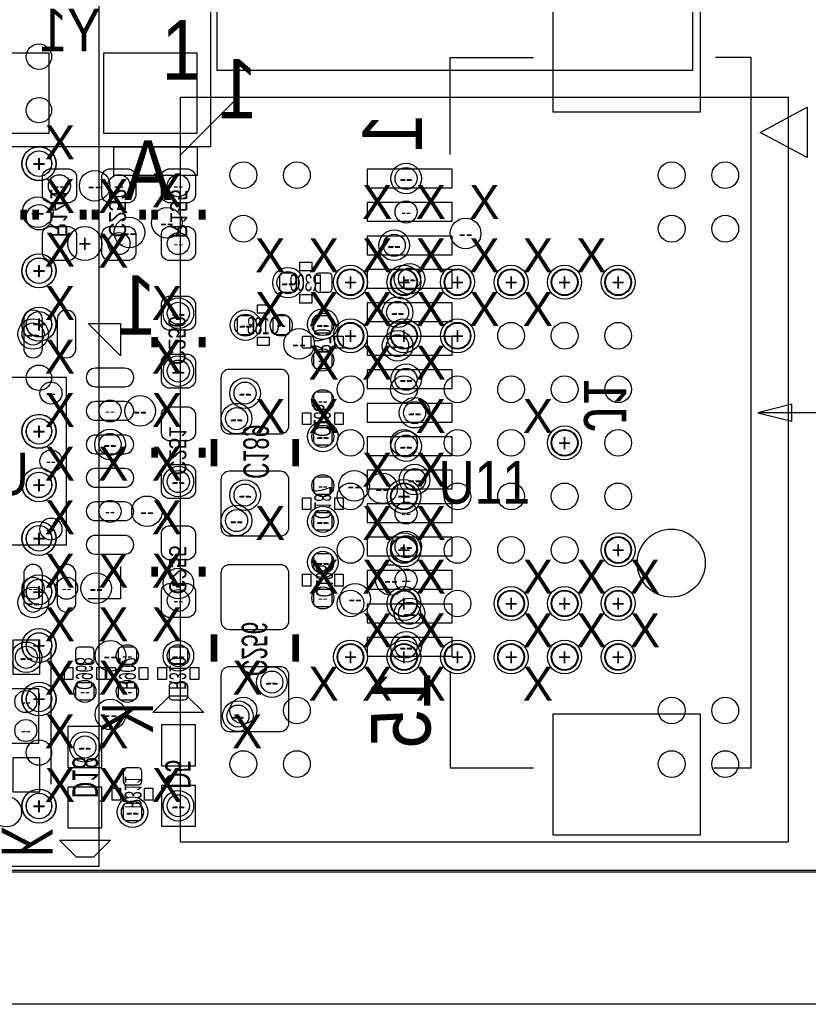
# Model space of a CAD drawing. Extents: x -22 to 398, y -34 to 263.
# Tile 22 of 48: x 45 to 57, y 10 to 25. Entities that reach past the tile are written whole.
import ezdxf
from ezdxf.enums import TextEntityAlignment as Align

# ---------------------------------------------------------------- set-up
doc = ezdxf.new("R2010")
doc.units = 0
for name, color, linetype in [('ASSY_BOT', 211, 'CONTINUOUS'), ('ASSY_TOP', 80, 'CONTINUOUS'), ('BOT', 153, 'CONTINUOUS'), ('DRILL', 254, 'CONTINUOUS'), ('OUTLINE', 5, 'CONTINUOUS'), ('SILK_BOT', 120, 'CONTINUOUS'), ('SILK_TOP', 211, 'CONTINUOUS'), ('TOP', 5, 'CONTINUOUS')]:
    doc.layers.add(name, color=color, linetype=linetype)

# ---------------------------------------------------------------- blocks, each defined once
blk = doc.blocks.new('FIGURE_CIRCLE')
blk.add_circle((0, 0), 0.5)

msp = doc.modelspace()

# ---------------------------------------------------------------- linework, layer by layer
at = {"layer": 'BOT'}
for points in [[(55.118762, 25.14346), (52.908962, 25.14346), (52.908962, 23.34006), (55.118762, 23.34006)], [(45.383704, 23.02002), (45.383704, 24.21382), (43.986704, 24.21382), (43.986704, 23.02002)], [(47.593504, 23.02002), (47.593504, 24.21382), (46.196504, 24.21382), (46.196504, 23.02002)], [(51.403504, 22.48154), (50.133504, 22.48154), (50.133504, 22.20214), (51.403504, 22.20214)], [(51.403504, 21.981414), (50.133504, 21.981414), (50.133504, 21.702014), (51.403504, 21.702014)], [(51.403504, 21.481542), (50.133504, 21.481542), (50.133504, 21.202142), (51.403504, 21.202142)], [(51.403504, 20.981416), (50.133504, 20.981416), (50.133504, 20.702016), (51.403504, 20.702016)], [(51.403504, 20.481544), (50.133504, 20.481544), (50.133504, 20.202144), (51.403504, 20.202144)], [(51.403504, 19.981418), (50.133504, 19.981418), (50.133504, 19.702018), (51.403504, 19.702018)], [(51.403504, 19.481546), (50.133504, 19.481546), (50.133504, 19.202146), (51.403504, 19.202146)], [(45.643292, 16.867632), (45.643292, 19.367754), (43.14317, 19.367754), (43.14317, 16.867632)], [(51.403504, 18.98142), (50.133504, 18.98142), (50.133504, 18.70202), (51.403504, 18.70202)], [(51.403504, 18.481294), (50.133504, 18.481294), (50.133504, 18.201894), (51.403504, 18.201894)], [(51.403504, 17.981422), (50.133504, 17.981422), (50.133504, 17.702022), (51.403504, 17.702022)], [(51.403504, 17.481296), (50.133504, 17.481296), (50.133504, 17.201896), (51.403504, 17.201896)], [(51.403504, 16.981424), (50.133504, 16.981424), (50.133504, 16.702024), (51.403504, 16.702024)], [(51.403504, 16.481298), (50.133504, 16.481298), (50.133504, 16.201898), (51.403504, 16.201898)], [(51.403504, 15.981426), (50.133504, 15.981426), (50.133504, 15.702026), (51.403504, 15.702026)], [(51.403504, 15.4813), (50.133504, 15.4813), (50.133504, 15.2019), (51.403504, 15.2019)], [(45.24629, 15.439898), (44.83989, 15.439898), (44.83989, 14.931898), (45.24629, 14.931898)], [(45.231304, 14.71422), (43.554904, 14.71422), (43.554904, 13.90142), (45.231304, 13.90142)], [(55.119524, 14.33576), (52.909724, 14.33576), (52.909724, 12.53236), (55.119524, 12.53236)], [(45.663104, 13.54074), (46.171104, 13.54074), (46.171104, 14.15034), (45.663104, 14.15034)], [(47.568104, 14.17574), (47.060104, 14.17574), (47.060104, 13.56614), (47.568104, 13.56614)], [(45.24629, 13.683742), (44.83989, 13.683742), (44.83989, 13.175742), (45.24629, 13.175742)], [(45.663104, 12.6365), (46.171104, 12.6365), (46.171104, 13.2461), (45.663104, 13.2461)], [(47.568104, 13.2715), (47.060104, 13.2715), (47.060104, 12.6619), (47.568104, 12.6619)]]:
    msp.add_lwpolyline(points, close=True, dxfattribs=at)
for points in [[(45.790104, 22.38502), (45.790104, 22.08022, -0.294587), (45.688504, 21.97862), (45.383704, 21.97862, -0.294587), (45.282104, 22.08022), (45.282104, 22.38502, -0.294587), (45.383704, 22.48662), (45.688504, 22.48662, -0.294587)], [(46.171104, 22.08022), (46.171104, 22.38502, -0.294587), (46.272704, 22.48662), (46.577504, 22.48662, -0.294587), (46.679104, 22.38502), (46.679104, 22.08022, -0.294587), (46.577504, 21.97862), (46.272704, 21.97862, -0.294587)], [(47.060104, 22.08022), (47.060104, 22.38502, -0.294587), (47.161704, 22.48662), (47.466504, 22.48662, -0.294587), (47.568104, 22.38502), (47.568104, 22.08022, -0.294587), (47.466504, 21.97862), (47.161704, 21.97862, -0.294587)], [(45.790104, 21.52142), (45.790104, 21.21662, -0.294587), (45.688504, 21.11502), (45.383704, 21.11502, -0.294587), (45.282104, 21.21662), (45.282104, 21.52142, -0.294587), (45.383704, 21.62302), (45.688504, 21.62302, -0.294587)], [(46.171104, 21.21662), (46.171104, 21.52142, -0.294587), (46.272704, 21.62302), (46.577504, 21.62302, -0.294587), (46.679104, 21.52142), (46.679104, 21.21662, -0.294587), (46.577504, 21.11502), (46.272704, 21.11502, -0.294587)], [(47.060104, 21.21662), (47.060104, 21.52142, -0.294587), (47.161704, 21.62302), (47.466504, 21.62302, -0.294587), (47.568104, 21.52142), (47.568104, 21.21662, -0.294587), (47.466504, 21.11502), (47.161704, 21.11502, -0.294587)], [(48.825404, 20.69592, 0.414214), (48.876204, 20.64512), (49.028604, 20.64512, 0.414214), (49.079404, 20.69592), (49.079404, 20.87372, 0.414214), (49.028604, 20.92452), (48.876204, 20.92452, 0.414214), (48.825404, 20.87372)], [(49.358804, 20.69592, 0.414214), (49.409604, 20.64512), (49.562004, 20.64512, 0.414214), (49.612804, 20.69592), (49.612804, 20.87372, 0.414214), (49.562004, 20.92452), (49.409604, 20.92452, 0.414214), (49.358804, 20.87372)], [(47.060104, 20.17522), (47.060104, 20.48002, -0.294587), (47.161704, 20.58162), (47.466504, 20.58162, -0.294587), (47.568104, 20.48002), (47.568104, 20.17522, -0.294587), (47.466504, 20.07362), (47.161704, 20.07362, -0.294587)], [(45.282866, 19.80184), (45.282866, 20.23364, 1), (45.003466, 20.23364), (45.003466, 19.80184, 1)], [(45.782738, 19.80184), (45.782738, 20.23364, 1), (45.503338, 20.23364), (45.503338, 19.80184, 1)], [(48.444404, 20.23872, 0.414214), (48.393604, 20.28952), (48.241204, 20.28952, 0.414214), (48.190404, 20.23872), (48.190404, 20.06092, 0.414214), (48.241204, 20.01012), (48.393604, 20.01012, 0.414214), (48.444404, 20.06092)], [(48.723804, 20.06092, 0.414214), (48.774604, 20.01012), (48.927004, 20.01012, 0.414214), (48.977804, 20.06092), (48.977804, 20.23872, 0.414214), (48.927004, 20.28952), (48.774604, 20.28952, 0.414214), (48.723804, 20.23872)], [(49.562004, 20.03552, 0.414214), (49.612804, 20.08632), (49.612804, 20.23872, 0.414214), (49.562004, 20.28952), (49.384204, 20.28952, 0.414214), (49.333404, 20.23872), (49.333404, 20.08632, 0.414214), (49.384204, 20.03552)], [(49.384204, 19.75612, 0.414214), (49.333404, 19.70532), (49.333404, 19.55292, 0.414214), (49.384204, 19.50212), (49.562004, 19.50212, 0.414214), (49.612804, 19.55292), (49.612804, 19.70532, 0.414214), (49.562004, 19.75612)], [(47.060104, 19.31162), (47.060104, 19.61642, -0.294587), (47.161704, 19.71802), (47.466504, 19.71802, -0.294587), (47.568104, 19.61642), (47.568104, 19.31162, -0.294587), (47.466504, 19.21002), (47.161704, 19.21002, -0.294587)], [(46.508924, 19.507454), (46.077124, 19.507454, 1), (46.077124, 19.228054), (46.508924, 19.228054, 1)], [(48.076104, 18.52422), (48.838104, 18.52422, 0.414214), (48.965104, 18.65122), (48.965104, 19.36242, 0.414214), (48.838104, 19.48942), (48.076104, 19.48942, 0.414214), (47.949104, 19.36242), (47.949104, 18.65122, 0.414214)], [(49.562004, 18.89252, 0.414214), (49.612804, 18.94332), (49.612804, 19.09572, 0.414214), (49.562004, 19.14652), (49.384204, 19.14652, 0.414214), (49.333404, 19.09572), (49.333404, 18.94332, 0.414214), (49.384204, 18.89252)], [(46.508924, 19.007582), (46.077124, 19.007582, 1), (46.077124, 18.728182), (46.508924, 18.728182, 1)], [(47.568104, 18.82902), (47.568104, 18.52422, -0.294587), (47.466504, 18.42262), (47.161704, 18.42262, -0.294587), (47.060104, 18.52422), (47.060104, 18.82902, -0.294587), (47.161704, 18.93062), (47.466504, 18.93062, -0.294587)], [(49.384204, 18.61312, 0.414214), (49.333404, 18.56232), (49.333404, 18.40992, 0.414214), (49.384204, 18.35912), (49.562004, 18.35912, 0.414214), (49.612804, 18.40992), (49.612804, 18.56232, 0.414214), (49.562004, 18.61312)], [(46.508924, 18.507456), (46.077124, 18.507456, 1), (46.077124, 18.228056), (46.508924, 18.228056, 1)], [(46.508924, 18.007584), (46.077124, 18.007584, 1), (46.077124, 17.728184), (46.508924, 17.728184, 1)], [(47.568104, 17.96542), (47.568104, 17.66062, -0.294587), (47.466504, 17.55902), (47.161704, 17.55902, -0.294587), (47.060104, 17.66062), (47.060104, 17.96542, -0.294587), (47.161704, 18.06702), (47.466504, 18.06702, -0.294587)], [(48.076104, 17.00022), (48.838104, 17.00022, 0.414214), (48.965104, 17.12722), (48.965104, 17.83842, 0.414214), (48.838104, 17.96542), (48.076104, 17.96542, 0.414214), (47.949104, 17.83842), (47.949104, 17.12722, 0.414214)], [(49.562004, 17.62252, 0.414214), (49.612804, 17.67332), (49.612804, 17.82572, 0.414214), (49.562004, 17.87652), (49.384204, 17.87652, 0.414214), (49.333404, 17.82572), (49.333404, 17.67332, 0.414214), (49.384204, 17.62252)], [(46.508924, 17.507458), (46.077124, 17.507458, 1), (46.077124, 17.228058), (46.508924, 17.228058, 1)], [(49.384204, 17.34312, 0.414214), (49.333404, 17.29232), (49.333404, 17.13992, 0.414214), (49.384204, 17.08912), (49.562004, 17.08912, 0.414214), (49.612804, 17.13992), (49.612804, 17.29232, 0.414214), (49.562004, 17.34312)], [(47.568104, 17.05102), (47.568104, 16.74622, -0.294587), (47.466504, 16.64462), (47.161704, 16.64462, -0.294587), (47.060104, 16.74622), (47.060104, 17.05102, -0.294587), (47.161704, 17.15262), (47.466504, 17.15262, -0.294587)], [(46.508924, 17.007586), (46.077124, 17.007586, 1), (46.077124, 16.728186), (46.508924, 16.728186, 1)], [(49.562004, 16.47952, 0.414214), (49.612804, 16.53032), (49.612804, 16.68272, 0.414214), (49.562004, 16.73352), (49.384204, 16.73352, 0.414214), (49.333404, 16.68272), (49.333404, 16.53032, 0.414214), (49.384204, 16.47952)], [(45.282866, 16.002), (45.282866, 16.4338, 1), (45.003466, 16.4338), (45.003466, 16.002, 1)], [(45.782738, 16.002), (45.782738, 16.4338, 1), (45.503338, 16.4338), (45.503338, 16.002, 1)], [(48.838104, 16.56842), (48.076104, 16.56842, 0.414214), (47.949104, 16.44142), (47.949104, 15.73022, 0.414214), (48.076104, 15.60322), (48.838104, 15.60322, 0.414214), (48.965104, 15.73022), (48.965104, 16.44142, 0.414214)], [(47.568104, 16.18742), (47.568104, 15.88262, -0.294587), (47.466504, 15.78102), (47.161704, 15.78102, -0.294587), (47.060104, 15.88262), (47.060104, 16.18742, -0.294587), (47.161704, 16.28902), (47.466504, 16.28902, -0.294587)], [(49.384204, 16.20012, 0.414214), (49.333404, 16.14932), (49.333404, 15.99692, 0.414214), (49.384204, 15.94612), (49.562004, 15.94612, 0.414214), (49.612804, 15.99692), (49.612804, 16.14932, 0.414214), (49.562004, 16.20012)], [(46.006004, 15.08252, 0.414214), (46.056804, 15.13332), (46.056804, 15.28572, 0.414214), (46.006004, 15.33652), (45.828204, 15.33652, 0.414214), (45.777404, 15.28572), (45.777404, 15.13332, 0.414214), (45.828204, 15.08252)], [(46.641004, 15.08252, 0.414214), (46.691804, 15.13332), (46.691804, 15.28572, 0.414214), (46.641004, 15.33652), (46.463204, 15.33652, 0.414214), (46.412404, 15.28572), (46.412404, 15.13332, 0.414214), (46.463204, 15.08252)], [(47.225204, 15.33652, 0.414214), (47.174404, 15.28572), (47.174404, 15.13332, 0.414214), (47.225204, 15.08252), (47.403004, 15.08252, 0.414214), (47.453804, 15.13332), (47.453804, 15.28572, 0.414214), (47.403004, 15.33652)], [(48.838104, 15.04442), (48.076104, 15.04442, 0.414214), (47.949104, 14.91742), (47.949104, 14.20622, 0.414214), (48.076104, 14.07922), (48.838104, 14.07922, 0.414214), (48.965104, 14.20622), (48.965104, 14.91742, 0.414214)], [(45.828204, 14.80312, 0.414214), (45.777404, 14.75232), (45.777404, 14.59992, 0.414214), (45.828204, 14.54912), (46.006004, 14.54912, 0.414214), (46.056804, 14.59992), (46.056804, 14.75232, 0.414214), (46.006004, 14.80312)], [(46.463204, 14.80312, 0.414214), (46.412404, 14.75232), (46.412404, 14.59992, 0.414214), (46.463204, 14.54912), (46.641004, 14.54912, 0.414214), (46.691804, 14.59992), (46.691804, 14.75232, 0.414214), (46.641004, 14.80312)], [(47.225204, 14.80312, 0.414214), (47.174404, 14.75232), (47.174404, 14.59992, 0.414214), (47.225204, 14.54912), (47.403004, 14.54912, 0.414214), (47.453804, 14.59992), (47.453804, 14.75232, 0.414214), (47.403004, 14.80312)], [(46.539404, 13.53312, 0.414214), (46.488604, 13.48232), (46.488604, 13.32992, 0.414214), (46.539404, 13.27912), (46.717204, 13.27912, 0.414214), (46.768004, 13.32992), (46.768004, 13.48232, 0.414214), (46.717204, 13.53312)], [(46.539404, 12.99972, 0.414214), (46.488604, 12.94892), (46.488604, 12.79652, 0.414214), (46.539404, 12.74572), (46.717204, 12.74572, 0.414214), (46.768004, 12.79652), (46.768004, 12.94892, 0.414214), (46.717204, 12.99972)]]:
    msp.add_lwpolyline(points, format="xyb", close=True, dxfattribs=at)
msp.add_circle((54.680104, 16.59382), 0.508, dxfattribs=at)
at = {"layer": 'DRILL'}
msp.add_lwpolyline([(12.022328, 11.98118), (57.021476, 11.98118), (57.021476, 55.479188), (55.517542, 56.983122), (12.022328, 56.983122)], close=True, dxfattribs=at)
msp.add_lwpolyline([(56.950102, 9.99998), (35.236658, 9.99998)], dxfattribs=at)
at = {"layer": 'OUTLINE'}
msp.add_lwpolyline([(11.999976, 56.950102, -0.413204), (12.050014, 56.999886), (55.479442, 56.999886, -0.198304), (55.514748, 56.985408), (56.985408, 55.514494, -0.198861), (57.00014, 55.479188), (57.00014, 12.050014, -0.414338), (56.950102, 11.999976), (12.050014, 11.999976, -0.414338), (11.999976, 12.050014)], format="xyb", close=True, dxfattribs=at)
at = {"layer": 'SILK_BOT'}
for points in [[(47.796704, 22.81682), (43.783504, 22.81682), (43.783504, 26.11882), (47.796704, 26.11882)], [(47.593504, 22.81682), (47.593504, 22.38502), (46.348904, 22.38502), (46.348904, 22.81682)], [(49.130204, 20.96262), (49.130204, 21.08962), (49.308004, 21.08962), (49.308004, 20.96262)], [(49.130204, 20.48002), (49.130204, 20.60702), (49.308004, 20.60702), (49.308004, 20.48002)], [(48.673004, 20.45462), (48.673004, 20.32762), (48.495204, 20.32762), (48.495204, 20.45462)], [(48.673004, 19.97202), (48.673004, 19.84502), (48.495204, 19.84502), (48.495204, 19.97202)], [(49.295304, 19.80692), (49.168304, 19.80692), (49.168304, 19.98472), (49.295304, 19.98472)], [(49.777904, 19.80692), (49.650904, 19.80692), (49.650904, 19.98472), (49.777904, 19.98472)], [(49.295304, 18.66392), (49.168304, 18.66392), (49.168304, 18.84172), (49.295304, 18.84172)], [(49.777904, 18.66392), (49.650904, 18.66392), (49.650904, 18.84172), (49.777904, 18.84172)], [(49.295304, 17.39392), (49.168304, 17.39392), (49.168304, 17.57172), (49.295304, 17.57172)], [(49.777904, 17.39392), (49.650904, 17.39392), (49.650904, 17.57172), (49.777904, 17.57172)], [(49.168304, 16.42872), (49.295304, 16.42872), (49.295304, 16.25092), (49.168304, 16.25092)], [(49.650904, 16.42872), (49.777904, 16.42872), (49.777904, 16.25092), (49.650904, 16.25092)], [(45.612304, 15.03172), (45.739304, 15.03172), (45.739304, 14.85392), (45.612304, 14.85392)], [(46.094904, 15.03172), (46.221904, 15.03172), (46.221904, 14.85392), (46.094904, 14.85392)], [(46.247304, 15.03172), (46.374304, 15.03172), (46.374304, 14.85392), (46.247304, 14.85392)], [(46.729904, 15.03172), (46.856904, 15.03172), (46.856904, 14.85392), (46.729904, 14.85392)], [(47.009304, 15.03172), (47.136304, 15.03172), (47.136304, 14.85392), (47.009304, 14.85392)], [(47.491904, 15.03172), (47.618904, 15.03172), (47.618904, 14.85392), (47.491904, 14.85392)], [(47.695104, 14.35862), (46.933104, 14.35862), (47.187104, 14.61262), (47.441104, 14.61262)], [(46.323504, 13.22832), (46.450504, 13.22832), (46.450504, 13.05052), (46.323504, 13.05052)], [(46.806104, 13.22832), (46.933104, 13.22832), (46.933104, 13.05052), (46.806104, 13.05052)], [(45.536104, 12.45362), (46.298104, 12.45362), (46.044104, 12.19962), (45.790104, 12.19962)]]:
    msp.add_lwpolyline(points, close=True, dxfattribs=at)
for points in [[(51.378104, 22.70252), (51.378104, 24.15032), (52.622704, 24.15032)], [(55.315104, 13.53312), (55.873904, 13.53312), (55.873904, 24.15032), (55.340504, 24.15032)], [(56.709818, 23.406608), (56.709818, 22.656546), (56.009794, 23.03145), (56.709818, 23.406608)], [(45.967904, 20.17522), (46.450504, 20.17522), (46.450504, 19.69262), (45.967904, 20.17522)], [(56.864504, 18.84172), (55.975504, 18.84172), (56.483504, 18.71472), (56.483504, 18.96872), (55.975504, 18.84172)], [(46.450504, 16.54302), (46.450504, 16.06042)], [(46.450504, 16.06042), (45.967904, 16.06042)], [(45.409104, 15.32382), (45.409104, 13.29182)], [(51.378104, 14.98092), (51.378104, 13.53312), (52.622704, 13.53312)]]:
    msp.add_lwpolyline(points, dxfattribs=at)
at = {"layer": 'SILK_BOT', "const_width": 0.1016}
for points in [[(45.002704, 21.87702), (45.002704, 21.72462)], [(45.180504, 21.87702), (45.180504, 21.72462)], [(45.891704, 21.87702), (45.891704, 21.72462)], [(46.069504, 21.72462), (46.069504, 21.87702)], [(46.780704, 21.72462), (46.780704, 21.87702)], [(46.958504, 21.72462), (46.958504, 21.87702)], [(47.669704, 21.72462), (47.669704, 21.87702)], [(46.958504, 19.81962), (46.958504, 19.97202)], [(47.669704, 19.81962), (47.669704, 19.97202)], [(47.847504, 18.44802), (47.847504, 18.04162)], [(49.066704, 18.44802), (49.066704, 18.04162)], [(46.958504, 18.32102), (46.958504, 18.16862)], [(47.669704, 18.32102), (47.669704, 18.16862)], [(46.958504, 16.54302), (46.958504, 16.39062)], [(47.669704, 16.54302), (47.669704, 16.39062)], [(47.847504, 15.12062), (47.847504, 15.52702)], [(49.066704, 15.12062), (49.066704, 15.52702)]]:
    msp.add_lwpolyline(points, dxfattribs=at)
at = {"layer": 'SILK_TOP'}
for points in [[(25.129998, 33.062926), (25.129998, 12.062714), (46.13021, 12.062714), (46.13021, 33.062926), (25.129998, 33.062926)], [(47.890684, 25.35682), (47.890684, 23.95982), (55.002684, 23.95982), (55.002684, 25.35682)], [(47.339504, 12.42822), (56.432704, 12.42822), (56.432704, 23.55342), (47.339504, 23.55342), (47.339504, 12.42822)], [(47.339504, 22.68982), (48.203104, 23.55342)]]:
    msp.add_lwpolyline(points, dxfattribs=at)
at = {"layer": 'TOP'}
for centre, radius in [((45.230034, 24.162766), 0.1905), ((45.230034, 23.36292), 0.1905), ((45.230034, 22.56282), 0.1905), ((48.285654, 22.391624), 0.200025), ((49.085754, 22.391624), 0.200025), ((54.686708, 22.391624), 0.200025), ((55.486808, 22.391624), 0.200025), ((45.230034, 21.76272), 0.1905), ((48.285654, 21.591524), 0.200025), ((54.686708, 21.591524), 0.200025), ((55.486808, 21.591524), 0.200025), ((45.230034, 20.962874), 0.1905), ((49.885854, 20.791424), 0.200025), ((50.685954, 20.791424), 0.200025), ((51.486054, 20.791424), 0.200025), ((52.286408, 20.791424), 0.200025), ((53.086508, 20.791424), 0.200025), ((53.886608, 20.791424), 0.200025), ((45.230034, 20.162774), 0.1905), ((49.885854, 19.991324), 0.200025), ((50.685954, 19.991324), 0.200025), ((51.486054, 19.991324), 0.200025), ((52.286408, 19.991324), 0.200025), ((53.086508, 19.991324), 0.200025), ((53.886608, 19.991324), 0.200025), ((45.230034, 19.362928), 0.1905), ((49.885854, 19.191224), 0.200025), ((50.685954, 19.191224), 0.200025), ((51.486054, 19.191224), 0.200025), ((52.286408, 19.191224), 0.200025), ((53.086508, 19.191224), 0.200025), ((53.886608, 19.191224), 0.200025), ((45.230034, 18.562828), 0.1905), ((49.885854, 18.391124), 0.200025), ((50.685954, 18.391124), 0.200025), ((51.486054, 18.391124), 0.200025), ((52.286408, 18.391124), 0.200025), ((53.086508, 18.391124), 0.200025), ((53.886608, 18.391124), 0.200025), ((45.230034, 17.762728), 0.1905), ((49.885854, 17.59077), 0.200025), ((50.685954, 17.59077), 0.200025), ((51.486054, 17.59077), 0.200025), ((52.286408, 17.59077), 0.200025), ((53.086508, 17.59077), 0.200025), ((53.886608, 17.59077), 0.200025), ((45.230034, 16.962882), 0.1905), ((49.885854, 16.79067), 0.200025), ((50.685954, 16.79067), 0.200025), ((51.486054, 16.79067), 0.200025), ((52.286408, 16.79067), 0.200025), ((53.086508, 16.79067), 0.200025), ((53.886608, 16.79067), 0.200025), ((45.230034, 16.162782), 0.1905), ((49.885854, 15.99057), 0.200025), ((50.685954, 15.99057), 0.200025), ((51.486054, 15.99057), 0.200025), ((52.286408, 15.99057), 0.200025), ((53.086508, 15.99057), 0.200025), ((53.886608, 15.99057), 0.200025), ((45.230034, 15.362936), 0.1905), ((49.885854, 15.19047), 0.200025), ((50.685954, 15.19047), 0.200025), ((51.486054, 15.19047), 0.200025), ((52.286408, 15.19047), 0.200025), ((53.086508, 15.19047), 0.200025), ((53.886608, 15.19047), 0.200025), ((45.230034, 14.562836), 0.1905), ((48.285654, 14.39037), 0.200025), ((49.085754, 14.39037), 0.200025), ((54.686708, 14.39037), 0.200025), ((55.486808, 14.39037), 0.200025), ((45.230034, 13.762736), 0.1905), ((48.285654, 13.59027), 0.200025), ((49.085754, 13.59027), 0.200025), ((54.686708, 13.59027), 0.200025), ((55.486808, 13.59027), 0.200025), ((45.230034, 12.96289), 0.1905)]:
    msp.add_circle(centre, radius, dxfattribs=at)

# ---------------------------------------------------------------- block references
at = {"layer": 'DRILL'}
for p, xscale, yscale in [((45.230034, 22.56282), 0.508, 0.508), ((45.232574, 22.563836), 0.508, 0.508), ((45.232574, 22.563836), 0.381, 0.381), ((50.717704, 22.34184), 0.4572, 0.4572), ((45.536104, 22.23262), 0.3302, 0.3302), ((46.063154, 22.23262), 0.4572, 0.4572), ((46.425104, 22.23262), 0.3302, 0.3302), ((47.314104, 22.23262), 0.3302, 0.3302), ((50.717704, 22.34184), 0.3302, 0.3302), ((45.212254, 21.83892), 0.4572, 0.4572), ((50.717704, 21.841714), 0.3302, 0.3302), ((47.142654, 21.68017), 0.4572, 0.4572), ((46.583854, 21.53412), 0.4572, 0.4572), ((51.606704, 21.52142), 0.4572, 0.4572), ((45.917104, 21.36902), 0.508, 0.508), ((46.425104, 21.36902), 0.3302, 0.3302), ((47.314104, 21.36902), 0.3302, 0.3302), ((50.539904, 21.34362), 0.4572, 0.4572), ((50.539904, 21.34362), 0.3302, 0.3302), ((45.230034, 20.962874), 0.508, 0.508), ((45.232574, 20.963636), 0.508, 0.508), ((45.232574, 20.963636), 0.381, 0.381), ((49.885854, 20.791424), 0.508, 0.508), ((50.685954, 20.791424), 0.508, 0.508), ((50.768504, 20.841716), 0.4572, 0.4572), ((51.486054, 20.791424), 0.508, 0.508), ((52.286408, 20.791424), 0.508, 0.508), ((53.086508, 20.791424), 0.508, 0.508), ((53.886608, 20.791424), 0.508, 0.508), ((48.952404, 20.78482), 0.4572, 0.4572), ((48.952404, 20.78482), 0.3302, 0.3302), ((49.885854, 20.791424), 0.381, 0.381), ((50.685954, 20.791424), 0.381, 0.381), ((50.768504, 20.841716), 0.3302, 0.3302), ((51.486054, 20.791424), 0.381, 0.381), ((52.286408, 20.791424), 0.381, 0.381), ((53.086508, 20.791424), 0.381, 0.381), ((53.886608, 20.791424), 0.381, 0.381), ((47.314104, 20.32762), 0.4572, 0.4572), ((47.314104, 20.32762), 0.3302, 0.3302), ((50.590704, 20.341844), 0.4572, 0.4572), ((50.590704, 20.341844), 0.3302, 0.3302), ((45.230034, 20.162774), 0.508, 0.508), ((45.232574, 20.163536), 0.508, 0.508), ((45.232574, 20.163536), 0.381, 0.381), ((48.317404, 20.14982), 0.4572, 0.4572), ((48.317404, 20.14982), 0.3302, 0.3302), ((48.850804, 20.14982), 0.3302, 0.3302), ((49.473104, 20.16252), 0.4572, 0.4572), ((49.473104, 20.16252), 0.3302, 0.3302), ((45.143166, 20.01774), 0.4572, 0.4572), ((45.143166, 20.01774), 0.3302, 0.3302), ((49.885854, 19.991324), 0.508, 0.508), ((49.885854, 19.991324), 0.381, 0.381), ((50.685954, 19.991324), 0.508, 0.508), ((50.685954, 19.991324), 0.381, 0.381), ((51.486054, 19.991324), 0.508, 0.508), ((51.486054, 19.991324), 0.381, 0.381), ((49.117504, 19.87042), 0.4572, 0.4572), ((50.590704, 19.841718), 0.4572, 0.4572), ((50.590704, 19.841718), 0.3302, 0.3302), ((49.473104, 19.62912), 0.3302, 0.3302), ((47.314104, 19.46402), 0.4572, 0.4572), ((47.314104, 19.46402), 0.3302, 0.3302), ((50.717704, 19.341846), 0.4572, 0.4572), ((50.717704, 19.341846), 0.3302, 0.3302), ((45.409104, 19.13382), 0.3302, 0.3302), ((48.311054, 19.13382), 0.4572, 0.4572), ((48.311054, 19.13382), 0.3302, 0.3302), ((49.473104, 19.01952), 0.3302, 0.3302), ((46.293024, 18.867882), 0.3302, 0.3302), ((46.743366, 18.867882), 0.4572, 0.4572), ((50.844704, 18.84172), 0.4572, 0.4572), ((50.844704, 18.84172), 0.3302, 0.3302), ((48.184054, 18.75282), 0.4572, 0.4572), ((48.184054, 18.75282), 0.3302, 0.3302), ((45.230034, 18.562828), 0.508, 0.508), ((45.232574, 18.563336), 0.508, 0.508), ((45.232574, 18.563336), 0.381, 0.381), ((49.473104, 18.48612), 0.4572, 0.4572), ((46.293024, 18.367756), 0.4572, 0.4572), ((49.473104, 18.48612), 0.3302, 0.3302), ((50.717704, 18.341594), 0.4572, 0.4572), ((53.086508, 18.391124), 0.508, 0.508), ((53.086508, 18.391124), 0.381, 0.381), ((46.293024, 18.367756), 0.3302, 0.3302), ((50.717704, 18.341594), 0.3302, 0.3302), ((45.409104, 18.11782), 0.3302, 0.3302), ((45.230034, 17.762982), 0.508, 0.508), ((45.232574, 17.763236), 0.508, 0.508), ((45.232574, 17.763236), 0.381, 0.381), ((47.314104, 17.81302), 0.4572, 0.4572), ((47.314104, 17.81302), 0.3302, 0.3302), ((49.943004, 17.74952), 0.4572, 0.4572), ((50.844704, 17.841722), 0.4572, 0.4572), ((50.844704, 17.841722), 0.3302, 0.3302), ((48.311054, 17.60982), 0.4572, 0.4572), ((49.473104, 17.74952), 0.3302, 0.3302), ((50.362104, 17.71142), 0.4572, 0.4572), ((50.685954, 17.59077), 0.508, 0.508), ((48.311054, 17.60982), 0.3302, 0.3302), ((50.685954, 17.59077), 0.381, 0.381), ((46.293024, 17.367758), 0.3302, 0.3302), ((46.844966, 17.367758), 0.4572, 0.4572), ((48.184054, 17.22882), 0.4572, 0.4572), ((48.184054, 17.22882), 0.3302, 0.3302), ((49.473104, 17.21612), 0.4572, 0.4572), ((49.473104, 17.21612), 0.3302, 0.3302), ((50.717704, 17.341596), 0.3302, 0.3302), ((45.230034, 16.962882), 0.508, 0.508), ((45.232574, 16.963136), 0.508, 0.508), ((45.409104, 17.10182), 0.3302, 0.3302), ((45.232574, 16.963136), 0.381, 0.381), ((50.717704, 16.841724), 0.4572, 0.4572), ((50.685954, 16.79067), 0.508, 0.508), ((50.685954, 16.79067), 0.381, 0.381), ((50.717704, 16.841724), 0.3302, 0.3302), ((53.886608, 16.79067), 0.508, 0.508), ((53.886608, 16.79067), 0.381, 0.381), ((49.473104, 16.60652), 0.4572, 0.4572), ((49.473104, 16.60652), 0.3302, 0.3302), ((47.314104, 16.28902), 0.4572, 0.4572), ((50.490882, 16.341598), 0.4572, 0.4572), ((50.717704, 16.341598), 0.3302, 0.3302), ((45.230034, 16.162782), 0.508, 0.508), ((45.143166, 16.2179), 0.3302, 0.3302), ((45.232574, 16.163036), 0.508, 0.508), ((45.232574, 16.163036), 0.381, 0.381), ((45.643038, 16.2179), 0.3302, 0.3302), ((46.085506, 16.2179), 0.4572, 0.4572), ((45.143166, 16.004032), 0.4572, 0.4572), ((47.314104, 16.03502), 0.3302, 0.3302), ((49.473104, 16.07312), 0.3302, 0.3302), ((49.955704, 16.06042), 0.4572, 0.4572), ((50.685954, 15.99057), 0.508, 0.508), ((52.286408, 15.99057), 0.508, 0.508), ((53.086508, 15.99057), 0.508, 0.508), ((53.886608, 15.99057), 0.508, 0.508), ((50.685954, 15.99057), 0.381, 0.381), ((50.768504, 15.841726), 0.4572, 0.4572), ((52.286408, 15.99057), 0.381, 0.381), ((53.086508, 15.99057), 0.381, 0.381), ((53.886608, 15.99057), 0.381, 0.381), ((50.768504, 15.841726), 0.3302, 0.3302), ((45.230034, 15.362682), 0.508, 0.508), ((45.232574, 15.362936), 0.508, 0.508), ((45.232574, 15.362936), 0.381, 0.381), ((50.717704, 15.3416), 0.4572, 0.4572), ((50.717704, 15.3416), 0.3302, 0.3302), ((45.04309, 15.185898), 0.4572, 0.4572), ((45.04309, 15.185898), 0.3302, 0.3302), ((46.298104, 15.20952), 0.4572, 0.4572), ((46.552104, 15.20952), 0.3302, 0.3302), ((47.314104, 15.20952), 0.4572, 0.4572), ((47.314104, 15.20952), 0.3302, 0.3302), ((49.885854, 15.19047), 0.508, 0.508), ((49.885854, 15.19047), 0.381, 0.381), ((50.685954, 15.19047), 0.508, 0.508), ((50.685954, 15.19047), 0.381, 0.381), ((51.486054, 15.19047), 0.508, 0.508), ((51.486054, 15.19047), 0.381, 0.381), ((52.286408, 15.19047), 0.508, 0.508), ((52.286408, 15.19047), 0.381, 0.381), ((53.086508, 15.19047), 0.508, 0.508), ((53.086508, 15.19047), 0.381, 0.381), ((53.886608, 15.19047), 0.508, 0.508), ((53.886608, 15.19047), 0.381, 0.381), ((48.711104, 14.81582), 0.4572, 0.4572), ((48.711104, 14.81582), 0.3302, 0.3302), ((45.230034, 14.562836), 0.508, 0.508), ((45.232574, 14.562836), 0.508, 0.508), ((45.232574, 14.562836), 0.381, 0.381), ((45.917104, 14.67612), 0.3302, 0.3302), ((46.552104, 14.67612), 0.3302, 0.3302), ((45.034454, 14.52372), 0.3302, 0.3302), ((46.298104, 14.33322), 0.4572, 0.4572), ((48.203104, 14.30782), 0.4572, 0.4572), ((48.203104, 14.30782), 0.3302, 0.3302), ((45.034454, 14.09192), 0.3302, 0.3302), ((45.917104, 13.84554), 0.4572, 0.4572), ((45.917104, 13.84554), 0.3302, 0.3302), ((44.742354, 12.87907), 0.4572, 0.4572), ((45.230034, 12.96289), 0.508, 0.508), ((45.232574, 12.962636), 0.508, 0.508), ((45.232574, 12.962636), 0.381, 0.381), ((46.628304, 12.87272), 0.4572, 0.4572), ((47.314104, 12.9667), 0.4572, 0.4572), ((47.314104, 12.9667), 0.3302, 0.3302), ((46.628304, 12.87272), 0.3302, 0.3302)]:
    msp.add_blockref('FIGURE_CIRCLE', p, dxfattribs=dict(at, xscale=xscale, yscale=yscale))

# ---------------------------------------------------------------- texts
at = {"layer": 'ASSY_BOT', "text_generation_flag": 2}
for s, height, width, p in [('Y1', 0.635, 0.8784, (45.694854, 24.243284)), ('R309', 0.254, 0.6, (49.219104, 20.65782)), ('C188', 0.254, 0.6, (48.584104, 20.014438)), ('U18', 0.635, 0.8784, (44.393104, 17.60982))]:
    msp.add_text(s, height=height, dxfattribs=dict(at, width=width)).set_placement(p, align=Align.CENTER)
for s, height, width, p in [('R141', 0.254, 0.9, (45.400722, 21.82622)), ('C252', 0.254, 0.9, (46.277784, 21.82622)), ('R155', 0.254, 0.9, (47.192184, 21.81352)), ('C250', 0.254, 0.9, (47.166784, 19.92122)), ('R70', 0.254, 0.6, (49.344072, 19.90852)), ('J1', 0.635, 0.8784, (53.376068, 18.95602)), ('C185', 0.254, 0.6, (49.337722, 18.72742)), ('C251', 0.254, 0.9, (47.178468, 18.27022)), ('C189', 0.381, 0.666667, (48.285654, 18.25752)), ('C187', 0.254, 0.6, (49.344072, 17.49552)), ('C255', 0.254, 0.9, (47.178468, 16.49222)), ('C186', 0.254, 0.6, (49.369472, 16.32712)), ('C256', 0.381, 0.666667, (48.260254, 15.31112)), ('C968', 0.254, 0.6, (45.781468, 14.94282)), ('R902', 0.254, 0.6, (46.425104, 14.94282)), ('R310', 0.254, 0.6, (47.178468, 14.94282)), ('R311', 0.254, 0.6, (46.510448, 13.168376))]:
    msp.add_text(s, height=height, rotation=270, dxfattribs=dict(at, width=width)).set_placement(p, align=Align.CENTER)
at = {"layer": 'ASSY_BOT', "text_generation_flag": 2, "width": 0.666667}
for s, p in [('D18', (45.73143, 13.079476)), ('D5', (47.117, 13.2207))]:
    msp.add_text(s, height=0.381, rotation=270, dxfattribs=at).set_placement(p)
at = {"layer": 'ASSY_TOP', "width": 0.8784}
msp.add_text('U11', height=0.635, dxfattribs=at).set_placement((51.886104, 17.48282), align=Align.CENTER)
at = {"layer": 'DRILL'}
for s, height, p in [('X', 0.508, (45.542454, 22.88032)), ('+', 0.254, (45.230034, 22.56282)), ('+', 0.254, (45.232574, 22.563836)), ('+', 0.1905, (45.232574, 22.563836)), ('X', 0.508, (47.142654, 22.16277)), ('X', 0.508, (45.542454, 22.08022)), ('--', 0.1651, (45.536104, 22.23262)), ('X', 0.508, (46.342554, 22.08022)), ('--', 0.1651, (46.425104, 22.23262)), ('--', 0.1651, (47.314104, 22.23262)), ('X', 0.508, (50.285904, 21.99132)), ('--', 0.2286, (50.717704, 22.34184)), ('--', 0.1651, (50.717704, 22.34184)), ('X', 0.508, (51.086004, 21.99132)), ('X', 0.508, (51.886104, 21.99132)), ('--', 0.2286, (46.063154, 22.23262)), ('--', 0.2286, (45.212254, 21.83892)), ('--', 0.1651, (50.717704, 21.841714)), ('--', 0.2286, (47.142654, 21.68017)), ('X', 0.508, (45.542454, 21.28012)), ('X', 0.508, (46.342554, 21.262086)), ('--', 0.2286, (46.583854, 21.53412)), ('--', 0.2286, (51.606704, 21.52142)), ('+', 0.254, (45.917104, 21.36902)), ('--', 0.1651, (46.425104, 21.36902)), ('--', 0.1651, (47.314104, 21.36902)), ('X', 0.508, (48.685704, 21.19122)), ('X', 0.508, (49.485804, 21.19122)), ('X', 0.508, (50.285904, 21.19122)), ('X', 0.508, (51.086004, 21.19122)), ('X', 0.508, (51.886104, 21.19122)), ('X', 0.508, (52.686204, 21.19122)), ('X', 0.508, (53.486304, 21.19122)), ('--', 0.2286, (50.539904, 21.34362)), ('--', 0.1651, (50.539904, 21.34362)), ('+', 0.254, (45.230034, 20.962874)), ('+', 0.254, (45.232574, 20.963636)), ('+', 0.1905, (45.232574, 20.963636)), ('--', 0.2286, (48.952404, 20.78482)), ('--', 0.1651, (48.952404, 20.78482)), ('+', 0.254, (49.885854, 20.791424)), ('+', 0.1905, (49.885854, 20.791424)), ('+', 0.254, (50.685954, 20.791424)), ('+', 0.1905, (50.685954, 20.791424)), ('--', 0.2286, (50.768504, 20.841716)), ('--', 0.1651, (50.768504, 20.841716)), ('+', 0.254, (51.486054, 20.791424)), ('+', 0.1905, (51.486054, 20.791424)), ('+', 0.254, (52.286408, 20.791424)), ('+', 0.1905, (52.286408, 20.791424)), ('+', 0.254, (53.086508, 20.791424)), ('+', 0.1905, (53.086508, 20.791424)), ('+', 0.254, (53.886608, 20.791424)), ('+', 0.1905, (53.886608, 20.791424)), ('X', 0.508, (45.542454, 20.48002)), ('X', 0.508, (47.142654, 20.48002)), ('X', 0.508, (48.685704, 20.39112)), ('X', 0.508, (49.485804, 20.39112)), ('X', 0.508, (50.285904, 20.39112)), ('X', 0.508, (51.086004, 20.39112)), ('X', 0.508, (51.886104, 20.39112)), ('X', 0.508, (52.686204, 20.39112)), ('--', 0.2286, (47.314104, 20.32762)), ('--', 0.1651, (47.314104, 20.32762)), ('--', 0.2286, (50.590704, 20.341844)), ('--', 0.1651, (50.590704, 20.341844)), ('+', 0.254, (45.230034, 20.162774)), ('+', 0.254, (45.232574, 20.163536)), ('+', 0.1905, (45.232574, 20.163536)), ('--', 0.2286, (48.317404, 20.14982)), ('--', 0.1651, (48.317404, 20.14982)), ('--', 0.1651, (48.850804, 20.14982)), ('--', 0.2286, (49.473104, 20.16252)), ('--', 0.1651, (49.473104, 20.16252)), ('+', 0.254, (49.885854, 19.991324)), ('+', 0.1905, (49.885854, 19.991324)), ('+', 0.254, (50.685954, 19.991324)), ('+', 0.1905, (50.685954, 19.991324)), ('+', 0.254, (51.486054, 19.991324)), ('+', 0.1905, (51.486054, 19.991324)), ('--', 0.2286, (45.143166, 20.01774)), ('--', 0.1651, (45.143166, 20.01774)), ('X', 0.508, (45.542454, 19.67992)), ('X', 0.508, (47.142654, 19.67992)), ('--', 0.2286, (49.117504, 19.87042)), ('X', 0.508, (49.485804, 19.59102)), ('X', 0.508, (50.285904, 19.59102)), ('--', 0.2286, (50.590704, 19.841718)), ('--', 0.1651, (50.590704, 19.841718)), ('X', 0.508, (51.086004, 19.59102)), ('--', 0.1651, (49.473104, 19.62912)), ('--', 0.2286, (47.314104, 19.46402)), ('--', 0.1651, (47.314104, 19.46402)), ('--', 0.2286, (50.717704, 19.341846)), ('--', 0.1651, (50.717704, 19.341846)), ('X', 0.508, (45.542454, 18.87982)), ('X', 0.508, (47.142654, 18.87982)), ('--', 0.1651, (45.409104, 19.13382)), ('--', 0.2286, (48.311054, 19.13382)), ('--', 0.1651, (48.311054, 19.13382)), ('X', 0.508, (48.685704, 18.79092)), ('X', 0.508, (49.485804, 18.79092)), ('--', 0.1651, (49.473104, 19.01952)), ('X', 0.508, (51.086004, 18.79092)), ('X', 0.508, (52.686204, 18.79092)), ('--', 0.1651, (46.293024, 18.867882)), ('--', 0.2286, (46.743366, 18.867882)), ('--', 0.2286, (48.184054, 18.75282)), ('--', 0.1651, (48.184054, 18.75282)), ('--', 0.2286, (50.844704, 18.84172)), ('--', 0.1651, (50.844704, 18.84172)), ('+', 0.254, (45.230034, 18.562828)), ('+', 0.254, (45.232574, 18.563336)), ('+', 0.1905, (45.232574, 18.563336)), ('--', 0.2286, (49.473104, 18.48612)), ('--', 0.1651, (49.473104, 18.48612)), ('+', 0.254, (53.086508, 18.391124)), ('+', 0.1905, (53.086508, 18.391124)), ('X', 0.508, (45.542454, 18.07972)), ('X', 0.508, (46.342554, 18.07972)), ('--', 0.2286, (46.293024, 18.367756)), ('--', 0.1651, (46.293024, 18.367756)), ('X', 0.508, (47.142654, 18.07972)), ('--', 0.2286, (50.717704, 18.341594)), ('--', 0.1651, (50.717704, 18.341594)), ('--', 0.1651, (45.409104, 18.11782)), ('X', 0.508, (50.285904, 17.99082)), ('X', 0.508, (51.086004, 17.99082)), ('+', 0.254, (45.230034, 17.762982)), ('+', 0.254, (45.232574, 17.763236)), ('+', 0.1905, (45.232574, 17.763236)), ('--', 0.2286, (50.844704, 17.841722)), ('--', 0.1651, (50.844704, 17.841722)), ('--', 0.2286, (47.314104, 17.81302)), ('--', 0.1651, (47.314104, 17.81302)), ('--', 0.1651, (49.473104, 17.74952)), ('--', 0.2286, (49.943004, 17.74952)), ('--', 0.2286, (50.362104, 17.71142)), ('+', 0.254, (50.685954, 17.59077)), ('X', 0.508, (45.542454, 17.27962)), ('X', 0.508, (47.142654, 17.27962)), ('--', 0.2286, (48.311054, 17.60982)), ('--', 0.1651, (48.311054, 17.60982)), ('+', 0.1905, (50.685954, 17.59077)), ('X', 0.508, (48.685704, 17.19072)), ('X', 0.508, (50.285904, 17.19072)), ('X', 0.508, (51.086004, 17.19072)), ('--', 0.1651, (46.293024, 17.367758)), ('--', 0.2286, (46.844966, 17.367758)), ('--', 0.1651, (48.184054, 17.22882)), ('--', 0.1651, (50.717704, 17.341596)), ('--', 0.1651, (45.409104, 17.10182)), ('--', 0.2286, (48.184054, 17.22882)), ('--', 0.2286, (49.473104, 17.21612)), ('--', 0.1651, (49.473104, 17.21612)), ('+', 0.254, (45.230034, 16.962882)), ('+', 0.254, (45.232574, 16.963136)), ('+', 0.1905, (45.232574, 16.963136)), ('+', 0.254, (50.685954, 16.79067)), ('+', 0.1905, (50.685954, 16.79067)), ('--', 0.2286, (50.717704, 16.841724)), ('--', 0.1651, (50.717704, 16.841724)), ('+', 0.254, (53.886608, 16.79067)), ('+', 0.1905, (53.886608, 16.79067)), ('X', 0.508, (45.542454, 16.47952)), ('X', 0.508, (46.342554, 16.47952)), ('X', 0.508, (47.142654, 16.47952)), ('X', 0.508, (49.485804, 16.39062)), ('X', 0.508, (50.285904, 16.39062)), ('X', 0.508, (51.086004, 16.39062)), ('X', 0.508, (52.686204, 16.39062)), ('X', 0.508, (53.486304, 16.39062)), ('X', 0.508, (54.286404, 16.39062)), ('--', 0.2286, (49.473104, 16.60652)), ('--', 0.1651, (49.473104, 16.60652)), ('--', 0.1651, (45.143166, 16.2179)), ('+', 0.254, (45.230034, 16.162782)), ('+', 0.254, (45.232574, 16.163036)), ('+', 0.1905, (45.232574, 16.163036)), ('--', 0.1651, (45.643038, 16.2179)), ('--', 0.2286, (46.085506, 16.2179)), ('--', 0.2286, (47.314104, 16.28902)), ('--', 0.2286, (50.490882, 16.341598)), ('--', 0.1651, (50.717704, 16.341598)), ('--', 0.1651, (49.473104, 16.07312)), ('--', 0.2286, (49.955704, 16.06042)), ('+', 0.254, (50.685954, 15.99057)), ('+', 0.1905, (50.685954, 15.99057)), ('+', 0.254, (52.286408, 15.99057)), ('+', 0.1905, (52.286408, 15.99057)), ('+', 0.254, (53.086508, 15.99057)), ('+', 0.1905, (53.086508, 15.99057)), ('+', 0.254, (53.886608, 15.99057)), ('+', 0.1905, (53.886608, 15.99057)), ('--', 0.2286, (45.143166, 16.004032)), ('X', 0.508, (45.542454, 15.67942)), ('X', 0.508, (46.342554, 15.67942)), ('X', 0.508, (47.142654, 15.67942)), ('--', 0.1651, (47.314104, 16.03502)), ('X', 0.508, (50.285904, 15.59052)), ('--', 0.2286, (50.768504, 15.841726)), ('--', 0.1651, (50.768504, 15.841726)), ('X', 0.508, (51.086004, 15.59052)), ('X', 0.508, (52.686204, 15.59052)), ('X', 0.508, (53.486304, 15.59052)), ('X', 0.508, (54.286404, 15.59052)), ('+', 0.254, (45.230034, 15.362682)), ('+', 0.254, (45.232574, 15.362936)), ('+', 0.1905, (45.232574, 15.362936)), ('--', 0.2286, (50.717704, 15.3416)), ('--', 0.1651, (50.717704, 15.3416)), ('--', 0.2286, (45.04309, 15.185898)), ('--', 0.1651, (45.04309, 15.185898)), ('--', 0.2286, (46.298104, 15.20952)), ('--', 0.1651, (46.552104, 15.20952)), ('--', 0.2286, (47.314104, 15.20952)), ('--', 0.1651, (47.314104, 15.20952)), ('+', 0.254, (49.885854, 15.19047)), ('+', 0.1905, (49.885854, 15.19047)), ('+', 0.254, (50.685954, 15.19047)), ('+', 0.1905, (50.685954, 15.19047)), ('+', 0.254, (51.486054, 15.19047)), ('+', 0.1905, (51.486054, 15.19047)), ('+', 0.254, (52.286408, 15.19047)), ('+', 0.1905, (52.286408, 15.19047)), ('+', 0.254, (53.086508, 15.19047)), ('+', 0.1905, (53.086508, 15.19047)), ('+', 0.254, (53.886608, 15.19047)), ('+', 0.1905, (53.886608, 15.19047)), ('X', 0.508, (45.542454, 14.87932)), ('X', 0.508, (46.346872, 14.87932)), ('X', 0.508, (48.347122, 14.87932)), ('X', 0.508, (49.485804, 14.79042)), ('X', 0.508, (50.285904, 14.79042)), ('X', 0.508, (51.086004, 14.79042)), ('X', 0.508, (52.686204, 14.79042)), ('--', 0.2286, (48.711104, 14.81582)), ('--', 0.1651, (48.711104, 14.81582)), ('+', 0.254, (45.230034, 14.562836)), ('+', 0.254, (45.232574, 14.562836)), ('+', 0.1905, (45.232574, 14.562836)), ('--', 0.1651, (45.917104, 14.67612)), ('--', 0.1651, (46.552104, 14.67612)), ('--', 0.1651, (45.034454, 14.52372)), ('X', 0.508, (45.542454, 14.07922)), ('X', 0.508, (46.342554, 14.07922)), ('--', 0.2286, (46.298104, 14.33322)), ('--', 0.2286, (48.203104, 14.30782)), ('--', 0.1651, (48.203104, 14.30782)), ('X', 0.508, (48.342804, 14.07922)), ('--', 0.1651, (45.034454, 14.09192)), ('--', 0.1651, (45.917104, 13.84554)), ('--', 0.2286, (45.917104, 13.84554)), ('X', 0.508, (45.542454, 13.27912)), ('X', 0.508, (46.346872, 13.27912)), ('X', 0.508, (47.142654, 13.27912)), ('+', 0.254, (45.230034, 12.96289)), ('+', 0.254, (45.232574, 12.962636)), ('+', 0.1905, (45.232574, 12.962636)), ('--', 0.2286, (47.314104, 12.9667)), ('--', 0.1651, (47.314104, 12.9667)), ('--', 0.2286, (46.628304, 12.87272)), ('--', 0.1651, (46.628304, 12.87272))]:
    msp.add_text(s, height=height, dxfattribs=at).set_placement(p, align=Align.MIDDLE_CENTER)
at = {"layer": 'SILK_BOT', "text_generation_flag": 2, "width": 0.885714}
for p in [(48.203104, 23.23846), (46.690788, 20.006818)]:
    msp.add_text('1', height=0.889, dxfattribs=at).set_placement(p, align=Align.CENTER)
for s, p in [('1', (50.954686, 23.025862)), ('15', (51.081686, 14.411452))]:
    msp.add_text(s, height=0.889, rotation=90, dxfattribs=at).set_placement(p, align=Align.CENTER)
at = {"layer": 'SILK_BOT', "text_generation_flag": 2, "width": 0.666667}
for rotation, p in [(90, (46.933104, 14.51102)), (270, (44.672504, 12.19962))]:
    msp.add_text('K', height=0.762, rotation=rotation, dxfattribs=at).set_placement(p)
at = {"layer": 'SILK_TOP', "width": 0.885714}
for s, p in [('1', (47.35703, 23.819358)), ('A', (46.856904, 22.021038))]:
    msp.add_text(s, height=0.889, dxfattribs=at).set_placement(p, align=Align.CENTER)

doc.saveas('drawing.dxf')
